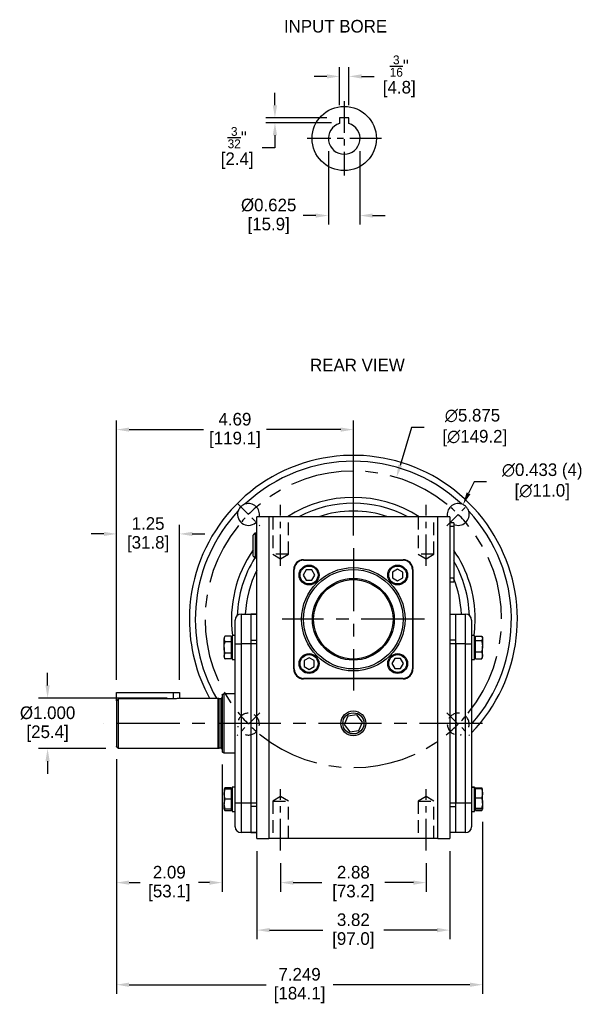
# Model space of a CAD drawing. Header units: inches. Extents: x 68.6 to 98.5, y 18.7 to 44.2.
# Tile 1 of 3: x 68.6 to 79.7, y 19 to 38.5. Entities that reach past the tile are written whole.
import ezdxf

# ---------------------------------------------------------------- set-up
doc = ezdxf.new("R2010")
doc.units = ezdxf.units.IN
doc.header["$MEASUREMENT"] = 0
doc.linetypes.add('CENTER', pattern=[2, 1.25, -0.25, 0.25, -0.25])
doc.linetypes.add('HIDDEN', pattern=[0.375, 0.25, -0.125])
for name, color, linetype in [('Centerline', 40, 'CENTER'), ('Dimensions', 140, 'Continuous'), ('Hidden', 102, 'HIDDEN'), ('Text', 140, 'Continuous')]:
    doc.layers.add(name, color=color, linetype=linetype)
doc.dimstyles.get("Standard").update_dxf_attribs({"dimtxt": 0.25, "dimasz": 0.25, "dimexe": 0.18, "dimexo": 0.25, "dimgap": 0.08, "dimtad": 0, "dimtih": 1, "dimtoh": 1, "dimrnd": 0.0005, "dimzin": 0, "dimdsep": 46, "dimtxsty": 'Standard', "dimcen": 0, "dimadec": 0, "dimazin": 0, "dimtfac": 1, "dimtofl": 0, "dimtmove": 0, "dimatfit": 3, "dimfxl": 0, "dimtolj": 1, "dimtzin": 0, "dimarcsym": 0})

# ---------------------------------------------------------------- blocks, each defined once
blk = doc.blocks.new('*D0')
at = {"layer": 'Defpoints', "color": 0}
for p in [(75.086, 37.359), (74.898, 36.536), (75.086, 36.536)]:
    blk.add_point(p, dxfattribs=at)
at = {"layer": 'Dimensions', "color": 0, "lineweight": -2}
for p, q in [((74.898, 36.786), (74.898, 37.539)), ((75.086, 36.786), (75.086, 37.539)), ((74.648, 37.359), (74.398, 37.359)), ((75.336, 37.359), (75.586, 37.359))]:
    blk.add_line(p, q, dxfattribs=at)
at = {"layer": 'Dimensions', "color": 0}
for points in [[(74.648, 37.401), (74.648, 37.317), (74.898, 37.359)], [(75.336, 37.401), (75.336, 37.317), (75.086, 37.359)]]:
    blk.add_solid(points, dxfattribs=at)
at = {"layer": 'Dimensions', "color": 0, "insert": (76.082, 37.359), "char_height": 0.25, "attachment_point": 5}
blk.add_mtext('\\A1;{\\H0.7x;\\S3/16;}"\\P[4.8]', dxfattribs=at)
blk = doc.blocks.new('*D1')
at = {"layer": 'Defpoints', "color": 0}
for p in [(74.679, 36.129), (75.304, 36.129), (74.679, 34.602)]:
    blk.add_point(p, dxfattribs=at)
at = {"layer": 'Dimensions', "color": 0, "lineweight": -2}
for p, q in [((74.679, 35.879), (74.679, 34.422)), ((75.304, 35.879), (75.304, 34.422)), ((74.429, 34.602), (74.179, 34.602)), ((75.554, 34.602), (75.804, 34.602))]:
    blk.add_line(p, q, dxfattribs=at)
at = {"layer": 'Dimensions', "color": 0}
for points in [[(74.429, 34.643), (74.429, 34.56), (74.679, 34.602)], [(75.554, 34.643), (75.554, 34.56), (75.304, 34.602)]]:
    blk.add_solid(points, dxfattribs=at)
at = {"layer": 'Dimensions', "color": 0, "char_height": 0.25, "attachment_point": 5}
for s, insert in [('\\A1;%%c0.625', (73.495, 34.807)), ('\\A1;[15.9]', (73.495, 34.397))]:
    blk.add_mtext(s, dxfattribs=dict(at, insert=insert))
blk = doc.blocks.new('*D2')
at = {"layer": 'Defpoints', "color": 0}
for p in [(74.898, 36.536), (73.619, 36.442), (74.992, 36.442)]:
    blk.add_point(p, dxfattribs=at)
at = {"layer": 'Dimensions', "color": 0, "lineweight": -2}
for p, q in [((73.619, 36.786), (73.619, 37.036)), ((74.648, 36.536), (73.439, 36.536)), ((74.742, 36.442), (73.439, 36.442)), ((73.619, 36.192), (73.619, 35.942)), ((73.619, 35.942), (73.369, 35.942))]:
    blk.add_line(p, q, dxfattribs=at)
at = {"layer": 'Dimensions', "color": 0}
for points in [[(73.577, 36.786), (73.661, 36.786), (73.619, 36.536)], [(73.577, 36.192), (73.661, 36.192), (73.619, 36.442)]]:
    blk.add_solid(points, dxfattribs=at)
at = {"layer": 'Dimensions', "color": 0, "insert": (72.872, 35.942), "char_height": 0.25, "attachment_point": 5}
blk.add_mtext('\\A1;{\\H0.7x;\\S3/32;}"\\P[2.4]', dxfattribs=at)
blk = doc.blocks.new('*D3')
at = {"layer": 'Defpoints', "color": 0}
for p in [(70.482, 28.294), (70.482, 25.15), (71.732, 25.15)]:
    blk.add_point(p, dxfattribs=at)
at = {"layer": 'Dimensions', "color": 0, "lineweight": -2}
for p, q in [((70.232, 28.294), (69.982, 28.294)), ((70.482, 25.4), (70.482, 28.474)), ((71.732, 25.4), (71.732, 28.474)), ((71.982, 28.294), (72.232, 28.294))]:
    blk.add_line(p, q, dxfattribs=at)
at = {"layer": 'Dimensions', "color": 0}
for points in [[(70.232, 28.336), (70.232, 28.252), (70.482, 28.294)], [(71.982, 28.336), (71.982, 28.252), (71.732, 28.294)]]:
    blk.add_solid(points, dxfattribs=at)
at = {"layer": 'Dimensions', "color": 0, "char_height": 0.25, "attachment_point": 5}
for s, insert in [('\\A1;1.25', (71.107, 28.499)), ('\\A1;[31.8]', (71.107, 28.089))]:
    blk.add_mtext(s, dxfattribs=dict(at, insert=insert))
blk = doc.blocks.new('*D4')
at = {"layer": 'Defpoints', "color": 0}
for p in [(73.732, 22.023), (76.612, 22.023), (76.612, 21.385)]:
    blk.add_point(p, dxfattribs=at)
at = {"layer": 'Dimensions', "color": 0, "lineweight": -2}
for p, q in [((73.732, 21.773), (73.732, 21.205)), ((76.612, 21.773), (76.612, 21.205)), ((73.982, 21.385), (74.551, 21.385)), ((76.362, 21.385), (75.794, 21.385))]:
    blk.add_line(p, q, dxfattribs=at)
at = {"layer": 'Dimensions', "color": 0}
for points in [[(73.982, 21.426), (73.982, 21.343), (73.732, 21.385)], [(76.362, 21.426), (76.362, 21.343), (76.612, 21.385)]]:
    blk.add_solid(points, dxfattribs=at)
at = {"layer": 'Dimensions', "color": 0, "char_height": 0.25, "attachment_point": 5}
for s, insert in [('\\A1;2.88', (75.172, 21.59)), ('\\A1;[73.2]', (75.172, 21.18))]:
    blk.add_mtext(s, dxfattribs=dict(at, insert=insert))
blk = doc.blocks.new('*D5')
at = {"layer": 'Defpoints', "color": 0}
for p in [(73.263, 22.259), (77.082, 22.259), (77.082, 20.444)]:
    blk.add_point(p, dxfattribs=at)
at = {"layer": 'Dimensions', "color": 0, "lineweight": -2}
for p, q in [((73.263, 22.009), (73.263, 20.264)), ((77.082, 22.009), (77.082, 20.264)), ((73.513, 20.444), (74.571, 20.444)), ((76.832, 20.444), (75.773, 20.444))]:
    blk.add_line(p, q, dxfattribs=at)
at = {"layer": 'Dimensions', "color": 0}
for points in [[(73.513, 20.486), (73.513, 20.402), (73.263, 20.444)], [(76.832, 20.486), (76.832, 20.402), (77.082, 20.444)]]:
    blk.add_solid(points, dxfattribs=at)
at = {"layer": 'Dimensions', "color": 0, "char_height": 0.25, "attachment_point": 5}
for s, insert in [('\\A1;3.82', (75.172, 20.649)), ('\\A1;[97.0]', (75.172, 20.239))]:
    blk.add_mtext(s, dxfattribs=dict(at, insert=insert))
blk = doc.blocks.new('*D6')
at = {"layer": 'Defpoints', "color": 0}
for p in [(70.482, 30.361), (75.172, 28.01), (70.482, 25.15)]:
    blk.add_point(p, dxfattribs=at)
at = {"layer": 'Dimensions', "color": 0, "lineweight": -2}
for p, q in [((70.482, 25.4), (70.482, 30.541)), ((75.172, 28.26), (75.172, 30.541)), ((70.732, 30.361), (72.205, 30.361)), ((74.922, 30.361), (73.449, 30.361))]:
    blk.add_line(p, q, dxfattribs=at)
at = {"layer": 'Dimensions', "color": 0}
for points in [[(70.732, 30.402), (70.732, 30.319), (70.482, 30.361)], [(74.922, 30.402), (74.922, 30.319), (75.172, 30.361)]]:
    blk.add_solid(points, dxfattribs=at)
at = {"layer": 'Dimensions', "color": 0, "char_height": 0.25, "attachment_point": 5}
for s, insert in [('\\A1;4.69', (72.827, 30.566)), ('\\A1;[119.1]', (72.827, 30.156))]:
    blk.add_mtext(s, dxfattribs=dict(at, insert=insert))
blk = doc.blocks.new('*D7')
at = {"layer": 'Defpoints', "color": 0}
for p in [(69.117, 25.041), (71.732, 25.041), (70.521, 24.041)]:
    blk.add_point(p, dxfattribs=at)
at = {"layer": 'Dimensions', "color": 0, "lineweight": -2}
for p, q in [((69.117, 25.291), (69.117, 25.541)), ((71.482, 25.041), (68.937, 25.041)), ((70.271, 24.041), (68.937, 24.041)), ((69.117, 23.791), (69.117, 23.541))]:
    blk.add_line(p, q, dxfattribs=at)
at = {"layer": 'Dimensions', "color": 0}
for points in [[(69.075, 25.291), (69.159, 25.291), (69.117, 25.041)], [(69.075, 23.791), (69.159, 23.791), (69.117, 24.041)]]:
    blk.add_solid(points, dxfattribs=at)
at = {"layer": 'Dimensions', "color": 0, "char_height": 0.25, "attachment_point": 5}
for s, insert in [('\\A1;%%c1.000', (69.117, 24.746)), ('\\A1;[25.4]', (69.117, 24.336))]:
    blk.add_mtext(s, dxfattribs=dict(at, insert=insert))
blk = doc.blocks.new('*D8')
at = {"layer": 'Defpoints', "color": 0}
for p in [(70.482, 24.08), (72.572, 23.973), (70.482, 21.385)]:
    blk.add_point(p, dxfattribs=at)
at = {"layer": 'Dimensions', "color": 0, "lineweight": -2}
for p, q in [((70.482, 23.83), (70.482, 21.205)), ((72.572, 23.723), (72.572, 21.205)), ((70.732, 21.385), (70.947, 21.385)), ((72.322, 21.385), (72.107, 21.385))]:
    blk.add_line(p, q, dxfattribs=at)
at = {"layer": 'Dimensions', "color": 0}
for points in [[(70.732, 21.426), (70.732, 21.343), (70.482, 21.385)], [(72.322, 21.426), (72.322, 21.343), (72.572, 21.385)]]:
    blk.add_solid(points, dxfattribs=at)
at = {"layer": 'Dimensions', "color": 0, "char_height": 0.25, "attachment_point": 5}
for s, insert in [('\\A1;2.09', (71.527, 21.59)), ('\\A1;[53.1]', (71.527, 21.18))]:
    blk.add_mtext(s, dxfattribs=dict(at, insert=insert))
blk = doc.blocks.new('*D21')
at = {"layer": 'Defpoints', "color": 0}
for p in [(70.482, 24.08), (77.731, 22.842), (77.731, 19.362)]:
    blk.add_point(p, dxfattribs=at)
at = {"layer": 'Dimensions', "color": 0, "lineweight": -2}
for p, q in [((70.482, 23.83), (70.482, 19.182)), ((77.731, 22.592), (77.731, 19.182)), ((70.732, 19.362), (73.443, 19.362)), ((77.481, 19.362), (74.77, 19.362))]:
    blk.add_line(p, q, dxfattribs=at)
at = {"layer": 'Dimensions', "color": 0}
for points in [[(70.732, 19.404), (70.732, 19.32), (70.482, 19.362)], [(77.481, 19.404), (77.481, 19.32), (77.731, 19.362)]]:
    blk.add_solid(points, dxfattribs=at)
at = {"layer": 'Dimensions', "color": 0, "char_height": 0.25, "attachment_point": 5}
for s, insert in [('\\A1;7.249', (74.107, 19.567)), ('\\A1;[184.1]', (74.107, 19.157))]:
    blk.add_mtext(s, dxfattribs=dict(at, insert=insert))
blk = doc.blocks.new('*D22')
at = {"layer": 'Defpoints', "color": 0}
for p in [(77.344, 28.874), (77.155, 28.485)]:
    blk.add_point(p, dxfattribs=at)
at = {"layer": 'Dimensions', "color": 0, "lineweight": -2}
for p, q in [((77.562, 29.324), (77.453, 29.099)), ((77.812, 29.324), (77.562, 29.324))]:
    blk.add_line(p, q, dxfattribs=at)
at = {"layer": 'Dimensions', "color": 0}
blk.add_solid([(77.416, 29.117), (77.491, 29.081), (77.344, 28.874)], dxfattribs=at)
at = {"layer": 'Dimensions', "color": 0, "char_height": 0.25, "attachment_point": 5}
for s, insert in [('\\A1;∅0.433 (4)', (78.913, 29.529)), ('\\A1;[∅11.0]', (78.913, 29.119))]:
    blk.add_mtext(s, dxfattribs=dict(at, insert=insert))
blk = doc.blocks.new('*D23')
at = {"layer": 'Defpoints', "color": 0}
for p in [(76.027, 29.413), (74.318, 23.792)]:
    blk.add_point(p, dxfattribs=at)
at = {"layer": 'Dimensions', "color": 0, "lineweight": -2}
for p, q in [((76.327, 30.4), (76.1, 29.652)), ((76.577, 30.4), (76.327, 30.4))]:
    blk.add_line(p, q, dxfattribs=at)
at = {"layer": 'Dimensions', "color": 0}
blk.add_solid([(76.06, 29.664), (76.14, 29.64), (76.027, 29.413)], dxfattribs=at)
at = {"layer": 'Dimensions', "color": 0, "insert": (77.532, 30.4), "char_height": 0.25, "attachment_point": 5}
blk.add_mtext('\\A1;∅5.875\\P [∅149.2]', dxfattribs=at)

msp = doc.modelspace()

# ---------------------------------------------------------------- linework, layer by layer
for p, q in [((75.0855, 36.5357), (74.898, 36.5357)), ((74.898, 36.5357), (74.898, 36.4687)), ((75.0855, 36.4687), (75.0855, 36.5357))]:
    msp.add_line(p, q)
at = {"color": 7, "linetype": 'Continuous'}
for p, q in [((73.2628, 22.2595), (73.2628, 28.6347)), ((73.499, 28.6347), (73.2628, 28.6347)), ((73.499, 28.6347), (73.499, 22.2595)), ((76.8455, 28.6347), (73.499, 28.6347)), ((76.8455, 22.2595), (76.8455, 28.6347)), ((77.0817, 28.6347), (76.8455, 28.6347)), ((77.0817, 28.6347), (77.0817, 22.2595)), ((77.1068, 28.5166), (77.0817, 28.5425)), ((77.1604, 28.5166), (77.0817, 28.5166)), ((77.1604, 28.5166), (77.1604, 28.4378)), ((73.227, 28.3107), (73.227, 27.8169)), ((77.1604, 28.4378), (77.0817, 28.4378)), ((77.1604, 28.4378), (77.1604, 27.4142)), ((73.1887, 27.8552), (73.1887, 28.2725)), ((74.188, 27.7835), (76.1565, 27.7835)), ((74.188, 27.773), (74.188, 27.7835)), ((74.188, 27.773), (76.1565, 27.773)), ((76.1565, 27.773), (76.1565, 27.7835)), ((73.9911, 25.6182), (73.9911, 27.5867)), ((74.0017, 27.5867), (73.9911, 27.5867)), ((74.0017, 25.6182), (74.0017, 27.5867)), ((74.2374, 27.5796), (74.1795, 27.4793)), ((74.3532, 27.5796), (74.2374, 27.5796)), ((74.4111, 27.4793), (74.3532, 27.5796)), ((76.0492, 27.5951), (75.9489, 27.5372)), ((75.9489, 27.5372), (75.9489, 27.4214)), ((76.1495, 27.5372), (76.0492, 27.5951)), ((76.1495, 27.4214), (76.1495, 27.5372)), ((76.3428, 27.5867), (76.3428, 25.6182)), ((76.3533, 27.5867), (76.3428, 27.5867)), ((76.3533, 27.5867), (76.3533, 25.6182)), ((74.1795, 27.4793), (74.2374, 27.379)), ((74.2374, 27.379), (74.3532, 27.379)), ((74.3532, 27.379), (74.4111, 27.4793)), ((75.9489, 27.4214), (76.0492, 27.3635)), ((76.0492, 27.3635), (76.1495, 27.4214)), ((77.1604, 27.4142), (77.0817, 27.4142)), ((77.1604, 27.3355), (77.0817, 27.3355)), ((77.1604, 27.4142), (77.1604, 27.3355)), ((72.8297, 26.1154), (72.8297, 26.5878)), ((72.9478, 26.7059), (73.1447, 26.7059)), ((72.9478, 26.7059), (72.9478, 26.1154)), ((73.1447, 26.7059), (73.1447, 26.1154)), ((73.1447, 26.7059), (73.2628, 26.7059)), ((73.1447, 26.7059), (73.1447, 26.7016)), ((73.2628, 26.7016), (73.1447, 26.7016)), ((77.0817, 26.7059), (77.1998, 26.7059)), ((77.0817, 26.7016), (77.1998, 26.7016)), ((77.1998, 26.7059), (77.3967, 26.7059)), ((77.1998, 26.1154), (77.1998, 26.7059)), ((77.1998, 26.7016), (77.1998, 26.7059)), ((77.3967, 26.1154), (77.3967, 26.7059)), ((77.5148, 26.5878), (77.5148, 26.1154)), ((72.6132, 26.2407), (72.6132, 26.2142)), ((72.6132, 26.0436), (72.6132, 26.2142)), ((72.751, 26.2712), (72.6308, 26.2712)), ((72.751, 26.1573), (72.6308, 26.1573)), ((72.751, 26.2712), (72.751, 26.2142)), ((72.751, 26.2142), (72.751, 26.1573)), ((72.751, 26.1573), (72.751, 26.0436)), ((72.7707, 26.284), (72.7707, 25.8037)), ((73.1447, 26.1866), (73.1447, 26.1154)), ((73.1447, 26.1866), (73.2628, 26.1866)), ((77.1998, 26.1866), (77.0817, 26.1866)), ((77.1998, 26.1154), (77.1998, 26.1866)), ((77.5738, 25.8037), (77.5738, 26.284)), ((77.5935, 26.2258), (77.5935, 26.2692)), ((77.5935, 26.2692), (77.7137, 26.2692)), ((77.5935, 26.1824), (77.5935, 26.2258)), ((77.5935, 26.0698), (77.5935, 26.1824)), ((77.5935, 26.1824), (77.7137, 26.1824)), ((77.7313, 26.2258), (77.7313, 26.2407)), ((77.7313, 26.2258), (77.7313, 26.0698)), ((72.6132, 26.0436), (72.6132, 25.8733)), ((72.751, 26.0436), (72.751, 25.93)), ((72.8297, 22.9658), (72.8297, 26.1154)), ((72.8297, 26.1154), (72.9478, 26.1154)), ((72.9478, 26.1154), (72.9478, 22.9658)), ((73.1447, 26.1154), (72.9478, 26.1154)), ((73.1447, 26.1154), (73.1447, 22.9658)), ((73.1447, 26.1154), (73.1447, 22.9658)), ((73.2628, 26.1154), (73.1447, 26.1154)), ((77.1998, 26.1154), (77.0817, 26.1154)), ((77.1998, 22.9658), (77.1998, 26.1154)), ((77.1998, 26.1154), (77.1998, 22.9658)), ((77.3967, 26.1154), (77.1998, 26.1154)), ((77.3967, 22.9658), (77.3967, 26.1154)), ((77.3967, 26.1154), (77.5148, 26.1154)), ((77.5148, 26.1154), (77.5148, 22.9658)), ((77.5935, 25.9571), (77.5935, 26.0698)), ((77.5935, 25.9571), (77.7137, 25.9571)), ((77.5935, 25.8878), (77.5935, 25.9571)), ((77.7313, 25.8878), (77.7313, 26.0698)), ((72.6132, 25.8733), (72.6132, 25.847)), ((72.751, 25.93), (72.6308, 25.93)), ((72.751, 25.8166), (72.6308, 25.8166)), ((72.751, 25.93), (72.751, 25.8733)), ((72.751, 25.8733), (72.751, 25.8166)), ((72.7707, 25.83), (72.7707, 25.847)), ((74.2953, 25.8413), (74.195, 25.7834)), ((74.195, 25.7834), (74.195, 25.6676)), ((74.3956, 25.7834), (74.2953, 25.8413)), ((74.3956, 25.6676), (74.3956, 25.7834)), ((75.9913, 25.8258), (75.9334, 25.7255)), ((76.1071, 25.8258), (75.9913, 25.8258)), ((76.165, 25.7255), (76.1071, 25.8258)), ((77.5935, 25.8186), (77.5935, 25.8878)), ((77.5935, 25.8186), (77.7137, 25.8186)), ((77.7313, 25.847), (77.7313, 25.8878)), ((74.0017, 25.6182), (73.9911, 25.6182)), ((74.195, 25.6676), (74.2953, 25.6097)), ((74.2953, 25.6097), (74.3956, 25.6676)), ((75.9334, 25.7255), (75.9913, 25.6252)), ((75.9913, 25.6252), (76.1071, 25.6252)), ((76.1071, 25.6252), (76.165, 25.7255)), ((76.3533, 25.6182), (76.3428, 25.6182)), ((76.1565, 25.4319), (74.188, 25.4319)), ((74.188, 25.4213), (74.188, 25.4319)), ((76.1565, 25.4213), (74.188, 25.4213)), ((76.1565, 25.4213), (76.1565, 25.4319)), ((70.4821, 24.9839), (70.4821, 25.1496)), ((70.4821, 25.1496), (71.6071, 25.1496)), ((70.4821, 24.9839), (70.4821, 24.08)), ((71.6071, 25.0247), (70.5215, 25.0247)), ((70.5215, 24.0406), (70.5215, 25.0247)), ((71.6071, 25.1496), (71.7321, 25.1496)), ((71.6071, 25.0247), (71.6071, 25.1496)), ((72.4935, 24.5406), (72.4935, 25.0406)), ((72.5155, 24.5406), (72.5155, 25.0347)), ((72.5486, 25.0347), (72.5486, 24.0465)), ((72.5722, 25.1084), (72.5722, 23.9728)), ((72.6116, 23.95), (72.6116, 25.1311)), ((75.0614, 24.6848), (74.992, 24.5167)), ((75.2417, 24.7087), (75.0614, 24.6848)), ((75.3525, 24.5645), (75.2417, 24.7087)), ((72.4935, 24.0406), (72.4935, 24.5406)), ((72.5155, 24.0465), (72.5155, 24.5406)), ((74.992, 24.5167), (75.1028, 24.3725)), ((75.1028, 24.3725), (75.2831, 24.3964)), ((75.2831, 24.3964), (75.3525, 24.5645)), ((72.6132, 23.2341), (72.6132, 23.1355)), ((72.751, 23.2646), (72.6308, 23.2646)), ((72.751, 23.2343), (72.6308, 23.2343)), ((72.751, 23.234), (72.6308, 23.234)), ((72.751, 23.2646), (72.751, 23.2343)), ((72.751, 23.2343), (72.751, 23.2341)), ((72.751, 23.2341), (72.751, 23.234)), ((72.751, 23.234), (72.751, 23.1355)), ((72.7707, 23.2775), (72.7707, 22.7971)), ((77.5148, 23.2767), (77.5738, 23.2767)), ((77.5738, 23.2767), (77.5738, 23.2775)), ((77.5738, 22.7971), (77.5738, 23.2767)), ((77.5738, 23.2767), (77.5738, 23.2341)), ((77.5935, 23.2474), (77.5935, 23.2626)), ((77.5935, 23.2626), (77.7137, 23.2626)), ((77.5935, 23.1573), (77.5935, 23.2474)), ((77.5935, 23.2474), (77.7137, 23.2474)), ((77.7313, 23.1573), (77.7313, 23.2341)), ((72.6132, 23.1355), (72.6132, 22.9386)), ((72.751, 23.037), (72.6308, 23.037)), ((72.751, 23.1355), (72.751, 23.037)), ((72.751, 23.037), (72.751, 22.9386)), ((77.5935, 23.0672), (77.5935, 23.1573)), ((77.5935, 23.0672), (77.7137, 23.0672)), ((77.5935, 22.9621), (77.5935, 23.0672)), ((77.7313, 22.9621), (77.7313, 23.1573)), ((72.6132, 22.8404), (72.6132, 22.9386)), ((72.751, 22.8403), (72.6308, 22.8403)), ((72.751, 22.9386), (72.751, 22.8403)), ((72.751, 22.8403), (72.751, 22.81)), ((72.8297, 22.4933), (72.8297, 22.9658)), ((72.8297, 22.9658), (72.9478, 22.9658)), ((72.9478, 22.9658), (72.9478, 22.3752)), ((72.9478, 22.9658), (73.1447, 22.9658)), ((73.1447, 22.9658), (73.1447, 22.3752)), ((73.1447, 22.9658), (73.1447, 22.8945)), ((73.1447, 22.9658), (73.2628, 22.9658)), ((73.2628, 22.8945), (73.1447, 22.8945)), ((77.0817, 22.9658), (77.1998, 22.9658)), ((77.0817, 22.8945), (77.1998, 22.8945)), ((77.1998, 22.3752), (77.1998, 22.9658)), ((77.1998, 22.8945), (77.1998, 22.9658)), ((77.1998, 22.9658), (77.3967, 22.9658)), ((77.3967, 22.9658), (77.5148, 22.9658)), ((77.3967, 22.3752), (77.3967, 22.9658)), ((77.5148, 22.9658), (77.5148, 22.4933)), ((77.5935, 22.8571), (77.5935, 22.9621)), ((77.5935, 22.8571), (77.7137, 22.8571)), ((77.5935, 22.8422), (77.5935, 22.8571)), ((77.5935, 22.8272), (77.5935, 22.8422)), ((77.5935, 22.8272), (77.7137, 22.8272)), ((77.5935, 22.812), (77.5935, 22.8272)), ((77.7313, 22.9621), (77.7313, 22.8422)), ((72.751, 22.81), (72.6308, 22.81)), ((77.5935, 22.812), (77.7137, 22.812)), ((73.1447, 22.3752), (72.9478, 22.3752)), ((73.1447, 22.3796), (73.2628, 22.3796)), ((73.1447, 22.3796), (73.1447, 22.3752)), ((73.2628, 22.3752), (73.1447, 22.3752)), ((73.2628, 22.2595), (73.499, 22.2595)), ((76.8455, 22.2595), (73.499, 22.2595)), ((76.8455, 22.2595), (77.0817, 22.2595)), ((77.1998, 22.3796), (77.0817, 22.3796)), ((77.1998, 22.3752), (77.0817, 22.3752)), ((77.1998, 22.3752), (77.1998, 22.3796)), ((77.3967, 22.3752), (77.1998, 22.3752))]:
    msp.add_line(p, q, dxfattribs=at)
at = {"color": 7, "linetype": 'Continuous', "flags": 128}
msp.add_lwpolyline([(77.5653, 26.284), (77.5795, 26.4198), (77.5864, 26.6024)], dxfattribs=at)
msp.add_circle((74.9918, 36.1294), 0.6363)
at = {"color": 7, "linetype": 'Continuous'}
for centre, radius in [((74.2953, 27.4793), 0.1969), ((74.2953, 27.4793), 0.1772), ((75.1722, 26.6024), 1.0236), ((75.1722, 26.6024), 0.9843), ((76.0492, 27.4793), 0.1969), ((76.0492, 27.4793), 0.1772), ((75.1722, 26.6024), 0.8101), ((75.1722, 26.6024), 0.7874), ((74.2953, 25.7255), 0.1969), ((74.2953, 25.7255), 0.1772), ((76.0492, 25.7255), 0.1969), ((76.0492, 25.7255), 0.1772), ((75.1722, 24.5406), 0.2469), ((75.1722, 24.5406), 0.2087)]:
    msp.add_circle(centre, radius, dxfattribs=at)
msp.add_arc((74.9918, 36.1294), 0.3126, 107.45193, 72.54807)
for centre, radius, start, end in [((75.1722, 26.6024), 3.248, 316.15465, 180), ((75.1722, 26.6024), 3.1299, 46.87655, 133.12345), ((73.0951, 28.6795), 0.2165, 348.04802, 106.74923), ((75.1722, 26.6024), 2.4142, 57.33249, 122.66751), ((75.1722, 26.6024), 2.2999, 62.08681, 117.91319), ((77.2494, 28.6795), 0.2165, 73.25077, 191.95198), ((75.1722, 26.6024), 3.1299, 136.87655, 209.93345), ((73.0951, 28.6795), 0.2165, 163.25077, 320.74745), ((75.1722, 26.6024), 2.1435, 71.4596, 108.5404), ((77.2494, 28.6795), 0.2165, 245.74942, 16.74923), ((75.1722, 26.6024), 3.1299, 318.45436, 43.12345), ((75.1722, 26.6024), 2.4142, 145.24599, 187.57767), ((75.1722, 26.6024), 2.4142, 0, 34.55803), ((75.1722, 26.6024), 2.2999, 147.98351, 178.07205), ((74.188, 27.5867), 0.1969, 90, 180), ((74.188, 27.5867), 0.1863, 90, 180), ((76.1565, 27.5867), 0.1969, 0, 90), ((76.1565, 27.5867), 0.1863, 0, 90), ((75.1722, 26.6024), 2.2999, 1.92795, 30.17604), ((75.1722, 26.6024), 2.1435, 152.97331, 177.23125), ((75.1722, 26.6024), 2.1435, 2.76875, 21.94719), ((75.1722, 26.6024), 3.248, 180, 208.74083), ((72.9478, 26.5878), 0.1181, 90, 180), ((77.3967, 26.5878), 0.1181, 0, 90), ((74.188, 25.6182), 0.1969, 180, 270), ((74.188, 25.6182), 0.1863, 180, 270), ((76.1565, 25.6182), 0.1863, 270, 0), ((76.1565, 25.6182), 0.1969, 270, 0), ((72.5486, 25.0583), 0.0236, 270, 0), ((72.5486, 24.0229), 0.0236, 0, 90), ((72.9478, 22.4933), 0.1181, 180, 270), ((77.3967, 22.4933), 0.1181, 270, 0)]:
    msp.add_arc(centre, radius, start, end, dxfattribs=at)
for points, knots in [([(74.898, 36.4687), (74.898, 36.4578), (74.898, 36.4441), (74.898, 36.4305), (74.898, 36.4277)], [0, 0, 0, 0, 0.7945928, 1, 1, 1, 1]), ([(75.0855, 36.4277), (75.0855, 36.4305), (75.0855, 36.4441), (75.0855, 36.4578), (75.0855, 36.4687)], [0, 0, 0, 0, 0.2054072, 1, 1, 1, 1])]:
    msp.add_open_spline(points, degree=3, knots=knots)
for points, knots in [([(73.0327, 28.8869), (73.0213, 28.8828), (72.9884, 28.8711), (72.9399, 28.8356), (72.904, 28.7874), (72.8918, 28.7533), (72.8878, 28.7419)], [0, 0, 0, 0, 0.17041453, 0.4909008, 0.83061881, 1, 1, 1, 1]), ([(77.4567, 28.7419), (77.4526, 28.7533), (77.4409, 28.7862), (77.4054, 28.8347), (77.3572, 28.8707), (77.3231, 28.8828), (77.3118, 28.8869)], [0, 0, 0, 0, 0.1704158, 0.490901, 0.8306195, 1, 1, 1, 1]), ([(72.6132, 26.2142), (72.6132, 26.2156), (72.6135, 26.2348), (72.6224, 26.2537), (72.6308, 26.2712)], [0, 0, 0, 0, 0.07020058, 1, 1, 1, 1]), ([(72.6132, 26.0436), (72.6134, 26.0526), (72.6142, 26.091), (72.6236, 26.1285), (72.6308, 26.1573)], [0, 0, 0, 0, 0.2318487, 1, 1, 1, 1]), ([(77.7137, 26.2692), (77.7159, 26.2662), (77.7263, 26.2521), (77.7291, 26.2374), (77.7313, 26.2258)], [0, 0, 0, 0, 0.2110004, 1, 1, 1, 1]), ([(77.7313, 26.2258), (77.7311, 26.2224), (77.7303, 26.2077), (77.7209, 26.1934), (77.7137, 26.1824)], [0, 0, 0, 0, 0.2318491, 1, 1, 1, 1]), ([(72.6308, 25.93), (72.6286, 25.9378), (72.6182, 25.9748), (72.6154, 26.0133), (72.6132, 26.0436)], [0, 0, 0, 0, 0.2110011, 1, 1, 1, 1]), ([(77.7313, 26.0698), (77.7313, 26.0671), (77.731, 26.029), (77.7221, 25.9918), (77.7137, 25.9571)], [0, 0, 0, 0, 0.0702006, 1, 1, 1, 1]), ([(72.6132, 25.8733), (72.6132, 25.8746), (72.6135, 25.8938), (72.6224, 25.9125), (72.6308, 25.93)], [0, 0, 0, 0, 0.0702, 1, 1, 1, 1]), ([(77.7313, 25.8878), (77.7313, 25.8862), (77.731, 25.8628), (77.7221, 25.8399), (77.7137, 25.8186)], [0, 0, 0, 0, 0.0701998, 1, 1, 1, 1]), ([(71.7321, 25.0406), (71.731, 25.0403), (71.7328, 25.0408), (71.7221, 25.0381), (71.6995, 25.0332), (71.6654, 25.0277), (71.6325, 25.025), (71.6127, 25.0248), (71.6071, 25.0247)], [0, 0, 0, 0, 0.0644124, 0.2722617, 0.482039, 0.6974817, 0.9139006, 1, 1, 1, 1]), ([(72.6132, 23.2341), (72.6154, 23.2342), (72.6182, 23.2342), (72.6286, 23.2343), (72.6308, 23.2343)], [0, 0, 0, 0, 0.7889986, 1, 1, 1, 1]), ([(72.6308, 23.234), (72.6236, 23.234), (72.6142, 23.2341), (72.6134, 23.2341), (72.6132, 23.2341)], [0, 0, 0, 0, 0.76815, 1, 1, 1, 1]), ([(72.6132, 23.1355), (72.6132, 23.1378), (72.6135, 23.1711), (72.6224, 23.2037), (72.6308, 23.234)], [0, 0, 0, 0, 0.070201, 1, 1, 1, 1]), ([(77.7313, 23.2324), (77.7313, 23.2328), (77.731, 23.2378), (77.7221, 23.2428), (77.7137, 23.2474)], [0, 0, 0, 0, 0.0702007, 1, 1, 1, 1]), ([(72.6132, 22.9386), (72.6132, 22.941), (72.6135, 22.9742), (72.6224, 23.0067), (72.6308, 23.037)], [0, 0, 0, 0, 0.07020058, 1, 1, 1, 1]), ([(77.7313, 23.1573), (77.7313, 23.1551), (77.731, 23.1247), (77.7221, 23.0949), (77.7137, 23.0672)], [0, 0, 0, 0, 0.07020078, 1, 1, 1, 1]), ([(77.7137, 23.0672), (77.7159, 23.06), (77.7263, 23.0257), (77.7291, 22.9902), (77.7313, 22.9621)], [0, 0, 0, 0, 0.2110004, 1, 1, 1, 1]), ([(72.6132, 22.8404), (72.6134, 22.8404), (72.6142, 22.8404), (72.6236, 22.8403), (72.6308, 22.8403)], [0, 0, 0, 0, 0.2318487, 1, 1, 1, 1]), ([(77.7313, 22.9621), (77.7311, 22.9539), (77.7303, 22.9183), (77.7209, 22.8837), (77.7137, 22.8571)], [0, 0, 0, 0, 0.2318491, 1, 1, 1, 1]), ([(77.7313, 22.8422), (77.7313, 22.8418), (77.731, 22.8368), (77.7221, 22.8318), (77.7137, 22.8272)], [0, 0, 0, 0, 0.0702006, 1, 1, 1, 1]), ([(77.7137, 22.812), (77.7162, 22.8149), (77.7197, 22.8192), (77.7209, 22.8235), (77.7212, 22.8249)], [0, 0, 0, 0, 0.7013417, 1, 1, 1, 1])]:
    msp.add_open_spline(points, degree=3, knots=knots, dxfattribs=at)
for points in [[(73.227, 28.3107), (73.1887, 28.2725)], [(73.2628, 28.3096), (73.227, 28.3107)], [(73.1887, 27.8552), (73.227, 27.8169)], [(73.227, 27.8169), (73.2628, 27.818)], [(72.6308, 26.2712), (72.6132, 26.2407)], [(72.6308, 26.1573), (72.6132, 26.2142)], [(72.7707, 26.2407), (72.751, 26.2407)], [(72.8297, 26.284), (72.7707, 26.284)], [(77.5738, 26.284), (77.5148, 26.284)], [(77.5935, 26.2407), (77.5738, 26.2407)], [(77.7137, 26.1824), (77.7313, 26.0698)], [(77.7313, 26.2407), (77.722, 26.2569)], [(77.7137, 25.9571), (77.7313, 25.8878)], [(72.6308, 25.8166), (72.6132, 25.8733)], [(72.6132, 25.847), (72.6308, 25.8166)], [(72.751, 25.847), (72.7707, 25.847)], [(72.7707, 25.8037), (72.8297, 25.8037)], [(77.5148, 25.8037), (77.5738, 25.8037)], [(77.5738, 25.847), (77.5935, 25.847)], [(77.7137, 25.8186), (77.7202, 25.8315)], [(77.722, 25.8309), (77.7313, 25.847)], [(70.5215, 25.0247), (70.4821, 24.9839)], [(71.7321, 25.1496), (71.7321, 25.0406)], [(71.7321, 25.0406), (72.4935, 25.0406)], [(72.4935, 25.0406), (72.5155, 25.0347)], [(72.5155, 25.0347), (72.5486, 25.0347)], [(72.5722, 25.1084), (72.6116, 25.1311)], [(72.6116, 25.1311), (72.8297, 25.1311)], [(70.5215, 24.0406), (70.4821, 24.08)], [(72.4935, 24.0406), (70.5215, 24.0406)], [(72.5155, 24.0465), (72.4935, 24.0406)], [(72.5486, 24.0465), (72.5155, 24.0465)], [(72.6116, 23.95), (72.5722, 23.9728)], [(72.8297, 23.95), (72.6116, 23.95)], [(72.6308, 23.2646), (72.6132, 23.2341)], [(72.6207, 23.2342), (72.6308, 23.2646)], [(72.7707, 23.2341), (72.751, 23.2341)], [(72.8297, 23.2775), (72.7707, 23.2775)], [(77.5738, 23.2775), (77.5148, 23.2775)], [(77.5935, 23.2341), (77.5738, 23.2341)], [(77.7137, 23.2626), (77.7202, 23.2497)], [(77.7137, 23.2474), (77.7313, 23.1573)], [(77.7313, 23.2341), (77.722, 23.2503)], [(72.6308, 23.037), (72.6132, 23.1355)], [(72.6308, 22.8403), (72.6132, 22.9386)], [(72.6132, 22.8404), (72.6308, 22.81)], [(72.6308, 22.81), (72.6214, 22.8404)], [(72.751, 22.8404), (72.7707, 22.8404)], [(77.5738, 22.8404), (77.5935, 22.8404)], [(77.7137, 22.8571), (77.7313, 22.8422)], [(72.7707, 22.7971), (72.8297, 22.7971)], [(77.5148, 22.7971), (77.5738, 22.7971)], [(77.7173, 22.8251), (77.7137, 22.812)]]:
    msp.add_open_spline(points, degree=1, dxfattribs=at)
at = {"layer": 'Centerline', "ltscale": 0.5}
for p, q in [((74.9918, 36.8658), (74.9918, 35.3931)), ((75.7281, 36.1294), (74.2555, 36.1294)), ((73.7323, 27.6599), (73.7323, 28.8709)), ((76.6122, 27.6599), (76.6122, 28.8709)), ((73.7323, 22.0233), (73.7323, 23.2343)), ((76.6122, 22.0233), (76.6122, 23.2343))]:
    msp.add_line(p, q, dxfattribs=at)
at = {"layer": 'Centerline', "ltscale": 0.25}
for p, q in [((72.8724, 28.9022), (73.3178, 28.4568)), ((77.0267, 28.4568), (77.4721, 28.9022)), ((73.3178, 24.748), (72.8724, 24.3026)), ((77.0267, 24.748), (77.4721, 24.3026))]:
    msp.add_line(p, q, dxfattribs=at)
at = {"layer": 'Centerline'}
for p, q in [((75.1722, 28.0103), (75.1722, 25.1945)), ((76.5801, 26.6024), (73.7644, 26.6024)), ((77.7329, 24.5406), (70.2321, 24.5406))]:
    msp.add_line(p, q, dxfattribs=at)
for start, end in [(51.177, 128.823), (141.177, 218.823), (321.177, 38.823), (231.177, 308.823)]:
    msp.add_arc((75.1722, 26.6024), 2.9375, start, end, dxfattribs=at)
at = {"layer": 'Centerline', "ltscale": 0.25}
for start, end in [(128.823, 141.177), (38.823, 51.177), (218.823, 231.177), (308.823, 321.177)]:
    msp.add_arc((75.1722, 26.6024), 2.9375, start, end, dxfattribs=at)
at = {"layer": 'Hidden'}
for p, q in [((73.576, 28.6347), (73.576, 27.8961)), ((73.8885, 27.8961), (73.8885, 28.6347)), ((76.456, 28.6347), (76.456, 27.8961)), ((76.7685, 27.8961), (76.7685, 28.6347)), ((73.8885, 27.8961), (73.576, 27.8961)), ((73.576, 27.8961), (73.7323, 27.8022)), ((73.7323, 27.8022), (73.8885, 27.8961)), ((76.7685, 27.8961), (76.456, 27.8961)), ((76.456, 27.8961), (76.6122, 27.8022)), ((76.6122, 27.8022), (76.7685, 27.8961)), ((73.7323, 23.092), (73.576, 22.9981)), ((73.8885, 22.9981), (73.7323, 23.092)), ((76.6122, 23.092), (76.456, 22.9981)), ((76.7685, 22.9981), (76.6122, 23.092)), ((73.576, 22.9981), (73.8885, 22.9981)), ((73.576, 22.9981), (73.576, 22.2595)), ((73.8885, 22.2595), (73.8885, 22.9981)), ((76.456, 22.9981), (76.7685, 22.9981)), ((76.456, 22.9981), (76.456, 22.2595)), ((76.7685, 22.2595), (76.7685, 22.9981))]:
    msp.add_line(p, q, dxfattribs=at)
for centre, start, end in [((73.0951, 24.5253), 253.25077, 196.74923), ((77.2494, 24.5253), 343.25077, 286.74923)]:
    msp.add_arc(centre, 0.2165, start, end, dxfattribs=at)

# ---------------------------------------------------------------- texts
at = {"layer": 'Text', "char_height": 0.25, "attachment_point": 1}
for s, insert, width in [('INPUT BORE', (73.7978, 38.4782), 2.469845), ('REAR VIEW', (74.3144, 31.7648), 3.020565)]:
    msp.add_mtext(s, dxfattribs=dict(at, insert=insert, width=width))

# ---------------------------------------------------------------- dimensions: what is measured, and where the dimension line sits
at = {"layer": 'Dimensions'}
dim = msp.add_linear_dim(base=(75.0855, 37.3591), p1=(74.898, 36.5357), p2=(75.0855, 36.5357), text='{\\H0.7x;\\S3#16;}"\\P[4.8]', dimstyle='Standard', override={"dimpost": '\\X'}, dxfattribs=at)
dim.commit()
dim.dimension.update_dxf_attribs({"geometry": '*D0', "text_midpoint": (76.0822, 37.3591)})
for base, p1, p2, angle, text, override, picture, middle in [((73.619, 36.442), (74.898, 36.5357), (74.9918, 36.442), 90, '{\\H0.7x;\\S3#32;}"\\P[2.4]', {"dimpost": '\\X'}, '*D2', (72.8723, 35.942)), ((74.6792, 34.6017), (75.3044, 36.1294), (74.6792, 36.1294), 0, '%%c<>', {"dimdec": 3, "dimpost": '\\X'}, '*D1', (73.495, 34.6017)), ((69.1169, 25.0406), (70.5215, 24.0406), (71.7321, 25.0406), 90, '%%c<>', {"dimdec": 3, "dimpost": '\\X'}, '*D7', (69.1169, 24.5406))]:
    dim = msp.add_linear_dim(base=base, p1=p1, p2=p2, angle=angle, text=text, dimstyle='Standard', override=override, dxfattribs=at)
    dim.commit()
    dim.dimension.update_dxf_attribs({"geometry": picture, "text_midpoint": middle})
for base, p1, p2, picture, middle in [((70.4821, 30.3608), (75.1722, 28.0103), (70.4821, 25.1496), '*D6', (72.8272, 30.3608)), ((70.4821, 28.294), (71.7321, 25.1496), (70.4821, 25.1496), '*D3', (71.1071, 28.294)), ((70.4821, 21.3848), (72.5722, 23.9728), (70.4821, 24.08), '*D8', (71.5272, 21.3848))]:
    dim = msp.add_linear_dim(base=base, p1=p1, p2=p2, angle=180, dimstyle='Standard', override={"dimpost": '\\X'}, dxfattribs=at)
    dim.commit()
    dim.dimension.update_dxf_attribs({"geometry": picture, "text_midpoint": middle})
dim = msp.add_diameter_dim_2p(p1=(74.3176, 23.792), p2=(76.0269, 29.4128), dimstyle='Standard', override={"dimdec": 3, "dimpost": '\\X'}, dxfattribs=at)
dim.commit()
dim.dimension.update_dxf_attribs({"geometry": '*D23', "text_midpoint": (77.532, 30.3998), "dimtype": 163})
dim = msp.add_diameter_dim_2p(p1=(77.1548, 28.4847), p2=(77.344, 28.8743), dimstyle='Standard', override={"dimdec": 3, "dimpost": ' (4)\\X'}, dxfattribs=at)
dim.commit()
dim.dimension.update_dxf_attribs({"geometry": '*D22', "text_midpoint": (78.9132, 29.3241)})
for base, p1, p2, override, picture, middle in [((77.7313, 19.3619), (70.4821, 24.08), (77.7313, 22.8422), {"dimdec": 3, "dimpost": '\\X'}, '*D21', (74.1067, 19.3619)), ((77.0817, 20.4439), (73.2628, 22.2595), (77.0817, 22.2595), {"dimpost": '\\X'}, '*D5', (75.1722, 20.4439)), ((76.6122, 21.3848), (73.7323, 22.0233), (76.6122, 22.0233), {"dimpost": '\\X'}, '*D4', (75.1722, 21.3848))]:
    dim = msp.add_linear_dim(base=base, p1=p1, p2=p2, dimstyle='Standard', override=override, dxfattribs=at)
    dim.commit()
    dim.dimension.update_dxf_attribs({"geometry": picture, "text_midpoint": middle})

doc.saveas('drawing.dxf')
